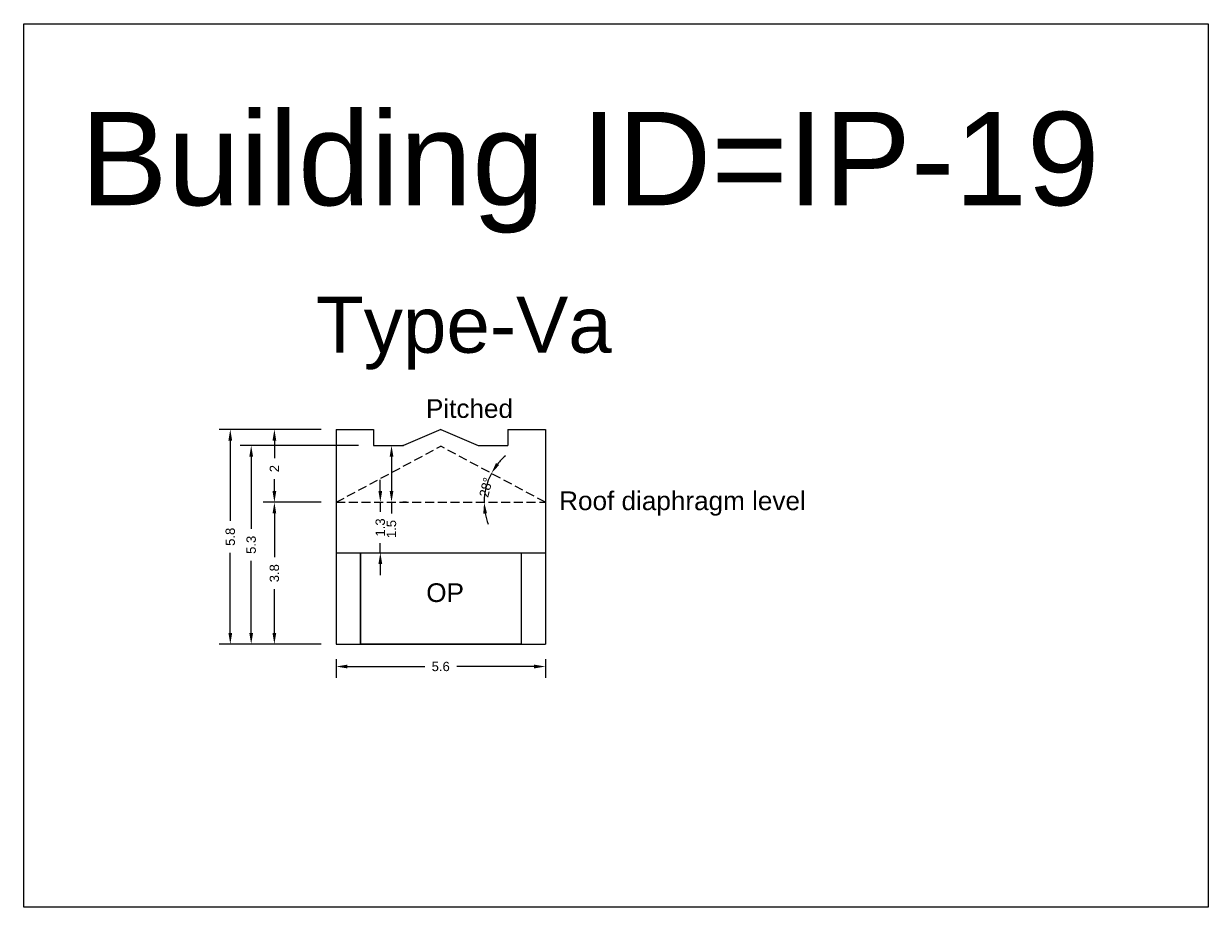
# Model space of a CAD drawing. Header units: metres. Extents: x 3416658 to 3417184, y -6712896 to -6712690.
# Tile 55 of 58: x 3417090 to 3417122, y -6712747 to -6712724. Entities that reach past the tile are written whole.
import ezdxf

# ---------------------------------------------------------------- set-up
doc = ezdxf.new("R2010")
doc.units = ezdxf.units.M
doc.linetypes.add('ACAD_ISO02W100', pattern=[15, 12, -3])
doc.layers.add('Dotted', color=7, linetype='ACAD_ISO02W100', plot=False)
doc.styles.get("Standard").update_dxf_attribs({"font": 'arial.ttf'})
doc.dimstyles.new('ISO-25', dxfattribs={"dimtxt": 0.25, "dimasz": 0.3, "dimexe": 0.3, "dimexo": 0.4, "dimgap": 0.2, "dimtad": 0, "dimdec": 1, "dimdsep": 46, "dimtxsty": 'Standard', "dimcen": 2.5, "dimadec": 0, "dimazin": 0, "dimtfac": 1, "dimtdec": 1, "dimtmove": 0, "dimatfit": 3, "dimfxl": 1, "dimarcsym": 0})

# ---------------------------------------------------------------- blocks, each defined once
blk = doc.blocks.new('*D152')
at = {"color": 0, "lineweight": -2, "transparency": 16777216}
for p, q in [((3417098.13, -6712736.653), (3417096.578, -6712736.653)), ((3417096.878, -6712736.953), (3417096.878, -6712738.126)), ((3417096.878, -6712740.153), (3417096.878, -6712738.981)), ((3417098.13, -6712740.453), (3417096.578, -6712740.453))]:
    blk.add_line(p, q, dxfattribs=at)
at = {"color": 0, "transparency": 16777216}
for points in [[(3417096.828, -6712736.953), (3417096.928, -6712736.953), (3417096.878, -6712736.653)], [(3417096.828, -6712740.153), (3417096.928, -6712740.153), (3417096.878, -6712740.453)]]:
    blk.add_solid(points, dxfattribs=at)
at = {"layer": 'Defpoints', "color": 0, "transparency": 16777216}
for p in [(3417096.878, -6712736.653), (3417098.53, -6712736.653), (3417098.53, -6712740.453)]:
    blk.add_point(p, dxfattribs=at)
at = {"color": 0, "transparency": 16777216, "insert": (3417096.878, -6712738.553), "char_height": 0.25, "attachment_point": 5, "rotation": 90}
blk.add_mtext('3.8', dxfattribs=at)
blk = doc.blocks.new('*D153')
at = {"color": 0, "lineweight": -2, "transparency": 16777216}
for p, q in [((3417098.13, -6712734.703), (3417096.578, -6712734.703)), ((3417096.878, -6712735.003), (3417096.878, -6712735.471)), ((3417096.878, -6712736.353), (3417096.878, -6712736.036)), ((3417098.13, -6712736.653), (3417096.578, -6712736.653))]:
    blk.add_line(p, q, dxfattribs=at)
at = {"color": 0, "transparency": 16777216}
for points in [[(3417096.828, -6712735.003), (3417096.928, -6712735.003), (3417096.878, -6712734.703)], [(3417096.828, -6712736.353), (3417096.928, -6712736.353), (3417096.878, -6712736.653)]]:
    blk.add_solid(points, dxfattribs=at)
at = {"layer": 'Defpoints', "color": 0, "transparency": 16777216}
for p in [(3417096.878, -6712734.703), (3417098.53, -6712734.703), (3417098.53, -6712736.653)]:
    blk.add_point(p, dxfattribs=at)
at = {"color": 0, "transparency": 16777216, "insert": (3417096.878, -6712735.753), "char_height": 0.25, "attachment_point": 5, "rotation": 90}
blk.add_mtext('2', dxfattribs=at)
blk = doc.blocks.new('*D154')
at = {"color": 0, "lineweight": -2, "transparency": 16777216}
for p, q in [((3417098.53, -6712740.853), (3417098.53, -6712741.351)), ((3417098.83, -6712741.051), (3417100.902, -6712741.051)), ((3417103.83, -6712741.051), (3417101.757, -6712741.051)), ((3417104.13, -6712740.853), (3417104.13, -6712741.351))]:
    blk.add_line(p, q, dxfattribs=at)
at = {"color": 0, "transparency": 16777216}
for points in [[(3417098.83, -6712741.001), (3417098.83, -6712741.101), (3417098.53, -6712741.051)], [(3417103.83, -6712741.001), (3417103.83, -6712741.101), (3417104.13, -6712741.051)]]:
    blk.add_solid(points, dxfattribs=at)
at = {"layer": 'Defpoints', "color": 0, "transparency": 16777216}
for p in [(3417098.53, -6712740.453), (3417104.13, -6712740.453), (3417104.13, -6712741.051)]:
    blk.add_point(p, dxfattribs=at)
at = {"color": 0, "transparency": 16777216, "insert": (3417101.33, -6712741.051), "char_height": 0.25, "attachment_point": 5}
blk.add_mtext('5.6', dxfattribs=at)
blk = doc.blocks.new('*D151')
at = {"color": 0, "lineweight": -2, "transparency": 16777216}
for p, q in [((3417098.13, -6712734.703), (3417095.398, -6712734.703)), ((3417095.698, -6712735.003), (3417095.698, -6712737.151)), ((3417095.698, -6712740.153), (3417095.698, -6712738.006)), ((3417098.13, -6712740.453), (3417095.398, -6712740.453))]:
    blk.add_line(p, q, dxfattribs=at)
at = {"color": 0, "transparency": 16777216}
for points in [[(3417095.648, -6712735.003), (3417095.748, -6712735.003), (3417095.698, -6712734.703)], [(3417095.648, -6712740.153), (3417095.748, -6712740.153), (3417095.698, -6712740.453)]]:
    blk.add_solid(points, dxfattribs=at)
at = {"layer": 'Defpoints', "color": 0, "transparency": 16777216}
for p in [(3417095.698, -6712734.703), (3417098.53, -6712734.703), (3417098.53, -6712740.453)]:
    blk.add_point(p, dxfattribs=at)
at = {"color": 0, "transparency": 16777216, "insert": (3417095.698, -6712737.578), "char_height": 0.25, "attachment_point": 5, "rotation": 90}
blk.add_mtext('5.8', dxfattribs=at)
blk = doc.blocks.new('*D155')
at = {"color": 0, "lineweight": -2, "transparency": 16777216}
for p, q in [((3417099.713, -6712736.353), (3417099.713, -6712736.053)), ((3417099.713, -6712736.653), (3417099.713, -6712736.913)), ((3417099.888, -6712736.653), (3417100.013, -6712736.653)), ((3417099.713, -6712738.003), (3417099.713, -6712737.744)), ((3417099.888, -6712738.003), (3417100.013, -6712738.003)), ((3417099.713, -6712738.303), (3417099.713, -6712738.603))]:
    blk.add_line(p, q, dxfattribs=at)
at = {"color": 0, "transparency": 16777216}
for points in [[(3417099.663, -6712736.353), (3417099.763, -6712736.353), (3417099.713, -6712736.653)], [(3417099.663, -6712738.303), (3417099.763, -6712738.303), (3417099.713, -6712738.003)]]:
    blk.add_solid(points, dxfattribs=at)
at = {"layer": 'Defpoints', "color": 0, "transparency": 16777216}
for p in [(3417099.488, -6712736.653), (3417099.713, -6712736.653), (3417099.488, -6712738.003)]:
    blk.add_point(p, dxfattribs=at)
at = {"color": 0, "transparency": 16777216, "insert": (3417099.713, -6712737.328), "char_height": 0.25, "attachment_point": 5, "rotation": 90}
blk.add_mtext('1.3', dxfattribs=at)
blk = doc.blocks.new('*D156')
at = {"color": 0, "lineweight": -2, "transparency": 16777216}
for start, end in [(130.8037, 141.3126), (151.8214, 180), (190.5089, 201.0177)]:
    blk.add_arc((3417104.13, -6712736.653), 1.638, start, end, dxfattribs=at)
at = {"color": 0, "transparency": 16777216}
for points in [[(3417102.893, -6712735.657), (3417102.809, -6712735.602), (3417102.686, -6712735.88)], [(3417102.469, -6712736.957), (3417102.569, -6712736.948), (3417102.492, -6712736.653)]]:
    blk.add_solid(points, dxfattribs=at)
at = {"layer": 'Defpoints', "color": 0, "transparency": 16777216}
for p in [(3417101.33, -6712735.153), (3417102.579, -6712736.126), (3417098.53, -6712736.653), (3417104.13, -6712736.653), (3417104.13, -6712736.653)]:
    blk.add_point(p, dxfattribs=at)
at = {"color": 0, "transparency": 16777216, "insert": (3417102.541, -6712736.255), "char_height": 0.25, "attachment_point": 5, "rotation": 75.9107}
blk.add_mtext('28°', dxfattribs=at)
blk = doc.blocks.new('*D157')
at = {"color": 0, "lineweight": -2, "transparency": 16777216}
for p, q in [((3417100.33, -6712735.133), (3417100.313, -6712735.133)), ((3417100.013, -6712735.433), (3417100.013, -6712736.353)), ((3417100.013, -6712736.653), (3417100.013, -6712736.953)), ((3417100.413, -6712736.653), (3417100.313, -6712736.653))]:
    blk.add_line(p, q, dxfattribs=at)
at = {"color": 0, "transparency": 16777216}
for points in [[(3417099.963, -6712735.433), (3417100.063, -6712735.433), (3417100.013, -6712735.133)], [(3417099.963, -6712736.353), (3417100.063, -6712736.353), (3417100.013, -6712736.653)]]:
    blk.add_solid(points, dxfattribs=at)
at = {"layer": 'Defpoints', "color": 0, "transparency": 16777216}
for p in [(3417099.93, -6712735.133), (3417100.013, -6712736.653), (3417100.013, -6712736.653)]:
    blk.add_point(p, dxfattribs=at)
at = {"color": 0, "transparency": 16777216, "insert": (3417100.013, -6712737.37), "char_height": 0.25, "attachment_point": 5, "rotation": 90}
blk.add_mtext('1.5', dxfattribs=at)
blk = doc.blocks.new('*D158')
at = {"color": 0, "lineweight": -2, "transparency": 16777216}
for p, q in [((3417099.13, -6712735.133), (3417095.958, -6712735.133)), ((3417096.258, -6712735.433), (3417096.258, -6712737.366)), ((3417096.258, -6712740.153), (3417096.258, -6712738.221)), ((3417098.13, -6712740.453), (3417095.958, -6712740.453))]:
    blk.add_line(p, q, dxfattribs=at)
at = {"color": 0, "transparency": 16777216}
for points in [[(3417096.208, -6712735.433), (3417096.308, -6712735.433), (3417096.258, -6712735.133)], [(3417096.208, -6712740.153), (3417096.308, -6712740.153), (3417096.258, -6712740.453)]]:
    blk.add_solid(points, dxfattribs=at)
at = {"layer": 'Defpoints', "color": 0, "transparency": 16777216}
for p in [(3417096.258, -6712735.133), (3417099.53, -6712735.133), (3417098.53, -6712740.453)]:
    blk.add_point(p, dxfattribs=at)
at = {"color": 0, "transparency": 16777216, "insert": (3417096.258, -6712737.793), "char_height": 0.25, "attachment_point": 5, "rotation": 90}
blk.add_mtext('5.3', dxfattribs=at)

msp = doc.modelspace()

# ---------------------------------------------------------------- linework, layer by layer
for points in [[(3417090.169, -6712723.841), (3417121.873, -6712723.841), (3417121.873, -6712747.497), (3417090.169, -6712747.497)], [(3417099.18, -6712738.003), (3417103.48, -6712738.003), (3417103.48, -6712740.453), (3417099.18, -6712740.453)]]:
    msp.add_lwpolyline(points, close=True)
for points in [[(3417098.53, -6712734.703), (3417098.53, -6712740.453)], [(3417098.53, -6712734.703), (3417098.53, -6712740.453)], [(3417098.53, -6712734.703), (3417099.53, -6712734.703)], [(3417099.53, -6712734.703), (3417099.53, -6712735.133)], [(3417101.33, -6712734.703), (3417100.33, -6712735.133)], [(3417101.33, -6712734.703), (3417102.33, -6712735.133)], [(3417103.13, -6712734.703), (3417103.13, -6712735.133)], [(3417103.13, -6712734.703), (3417104.13, -6712734.703)], [(3417104.13, -6712734.703), (3417104.13, -6712740.453)], [(3417104.13, -6712734.703), (3417104.13, -6712740.453)], [(3417099.53, -6712735.133), (3417100.33, -6712735.133)], [(3417102.33, -6712735.133), (3417103.13, -6712735.133)], [(3417098.53, -6712738.003), (3417104.13, -6712738.003)], [(3417099.18, -6712738.003), (3417099.18, -6712740.453)], [(3417103.48, -6712738.003), (3417103.48, -6712740.453)], [(3417098.53, -6712740.453), (3417104.13, -6712740.453)]]:
    msp.add_lwpolyline(points)
at = {"layer": 'Dotted', "ltscale": 0.02}
for points in [[(3417098.53, -6712736.653), (3417101.33, -6712735.153)], [(3417104.13, -6712736.653), (3417101.33, -6712735.153)], [(3417098.53, -6712736.653), (3417104.13, -6712736.653)]]:
    msp.add_lwpolyline(points, dxfattribs=at)

# ---------------------------------------------------------------- texts
at = {"attachment_point": 1}
for s, heights, insert, char_height in [('Building ID=IP-19', [0.517], (3417091.687, -6712726.202), 2.5), ('Type-Va  ', [0.517], (3417097.99, -6712731.151), 1.5), ('Pitched', [0], (3417100.934, -6712733.895), 0.5), ('Roof diaphragm level ', [0], (3417104.5, -6712736.364), 0.5), ('OP', [0], (3417100.943, -6712738.823), 0.5)]:
    msp.add_mtext_dynamic_manual_height_columns(s, width=67.86454, gutter_width=12.5, heights=heights, dxfattribs=dict(at, insert=insert, char_height=char_height))

# ---------------------------------------------------------------- dimensions: what is measured, and where the dimension line sits
for base, p1, p2, picture, middle in [((3417095.698332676, -6712734.703457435), (3417098.529692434, -6712740.453457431), (3417098.529692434, -6712734.703457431), '*D151', (3417095.698332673, -6712737.578457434)), ((3417096.258, -6712735.133), (3417098.53, -6712740.453), (3417099.53, -6712735.133), '*D158', (3417096.258, -6712737.793)), ((3417100.013, -6712736.653), (3417099.93, -6712735.133), (3417100.013, -6712736.653), '*D157', (3417100.013, -6712737.37)), ((3417096.878, -6712736.653), (3417098.53, -6712740.453), (3417098.53, -6712736.653), '*D152', (3417096.878, -6712738.553))]:
    dim = msp.add_linear_dim(base=base, p1=p1, p2=p2, angle=90, dimstyle='ISO-25')
    dim.commit()
    dim.dimension.update_dxf_attribs({"geometry": picture, "text_midpoint": middle})
dim = msp.add_linear_dim(base=(3417096.877916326, -6712734.703457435), p1=(3417098.529692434, -6712736.653457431), p2=(3417098.529692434, -6712734.703457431), angle=90, dimstyle='ISO-25', override={"dimtmove": 1})
dim.commit()
dim.dimension.update_dxf_attribs({"geometry": '*D153', "text_midpoint": (3417096.877916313, -6712735.753457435), "dimtype": 160})
dim = msp.add_angular_dim_2l(base=(3417102.579, -6712736.126), line1=((3417098.53, -6712736.653), (3417104.13, -6712736.653)), line2=((3417104.13, -6712736.653), (3417101.33, -6712735.153)), dimstyle='ISO-25')
dim.commit()
dim.dimension.update_dxf_attribs({"geometry": '*D156', "text_midpoint": (3417102.541, -6712736.255), "dimtype": 162})
dim = msp.add_linear_dim(base=(3417099.712839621, -6712736.653457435), p1=(3417099.487821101, -6712738.003457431), p2=(3417099.487821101, -6712736.653457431), angle=90, dimstyle='ISO-25')
dim.commit()
dim.dimension.update_dxf_attribs({"geometry": '*D155', "text_midpoint": (3417099.712839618, -6712737.328457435), "dimtype": 160})
dim = msp.add_linear_dim(base=(3417104.13, -6712741.051), p1=(3417098.53, -6712740.453), p2=(3417104.13, -6712740.453), dimstyle='ISO-25')
dim.commit()
dim.dimension.update_dxf_attribs({"geometry": '*D154', "text_midpoint": (3417101.33, -6712741.051)})

doc.saveas('drawing.dxf')
